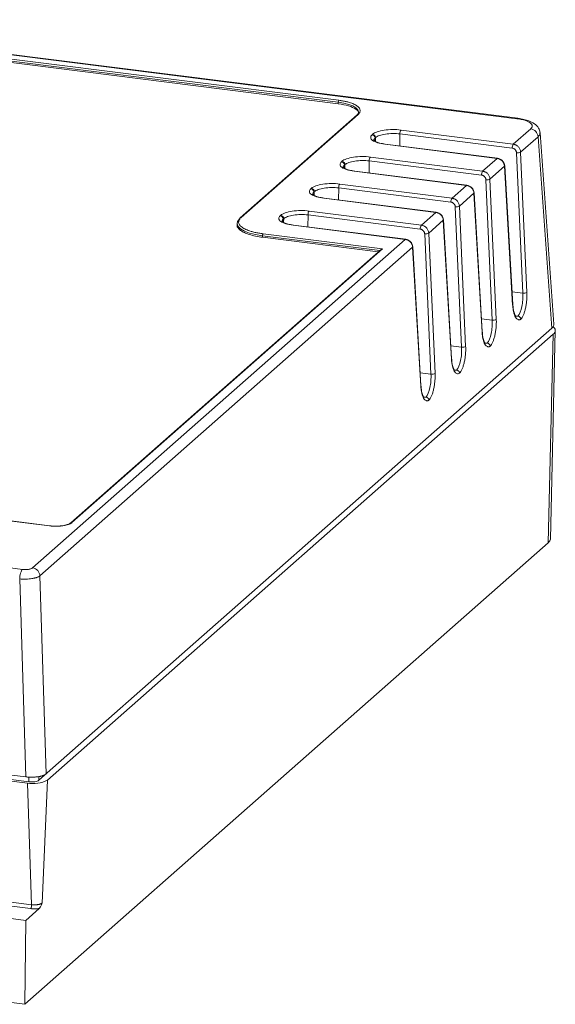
# Model space of a CAD drawing. Header units: millimetres. Extents: x -142.3 to -42.9, y 21.1 to 85.7.
# Tile 4 of 4: x -76.9 to -42.9, y 23.2 to 85.7. Entities that reach past the tile are written whole.
import ezdxf

# ---------------------------------------------------------------- set-up
doc = ezdxf.new("R2010")
doc.units = ezdxf.units.MM

msp = doc.modelspace()

# ---------------------------------------------------------------- linework, layer by layer
at = {"color": 7, "linetype": 'Continuous', "lineweight": 15}
for p, q in [((-45.316, 79.445), (-95.023, 85.708)), ((-45.254, 79.47), (-94.963, 85.733)), ((-91.273, 84.849), (-56.662, 80.489)), ((-56.662, 80.395), (-91.273, 84.755)), ((-91.237, 84.975), (-56.627, 80.614)), ((-56.662, 80.395), (-56.662, 80.489)), ((-55.471, 79.693), (-62.896, 73.145)), ((-55.405, 79.712), (-62.83, 73.164)), ((-45.549, 77.828), (-44.445, 78.802)), ((-54.513, 78.425), (-54.48, 78.454)), ((-54.293, 78.242), (-54.325, 78.213)), ((-45.62, 77.58), (-52.746, 78.478)), ((-45.549, 77.828), (-52.675, 78.725)), ((-43.978, 78.296), (-45.084, 77.32)), ((-43.098, 66.147), (-43.978, 78.296)), ((-42.969, 66.399), (-43.85, 78.555)), ((-53.698, 77.823), (-46.572, 76.926)), ((-46.547, 76.935), (-53.673, 77.833)), ((-47.494, 76.113), (-54.62, 77.01)), ((-47.494, 76.113), (-46.572, 76.926)), ((-44.941, 68.361), (-45.341, 77.275)), ((-44.684, 68.406), (-45.084, 77.32)), ((-56.457, 76.71), (-56.424, 76.739)), ((-56.237, 76.527), (-56.27, 76.498)), ((-47.564, 75.865), (-54.69, 76.763)), ((-46.103, 76.422), (-47.028, 75.606)), ((-46.103, 76.422), (-45.588, 67.609)), ((-45.575, 67.634), (-46.09, 76.447)), ((-55.643, 76.108), (-48.517, 75.211)), ((-48.492, 75.22), (-55.618, 76.118)), ((-49.509, 74.15), (-56.635, 75.048)), ((-49.438, 74.398), (-56.564, 75.296)), ((-49.438, 74.398), (-48.517, 75.211)), ((-46.886, 66.646), (-47.286, 75.56)), ((-46.628, 66.691), (-47.028, 75.606)), ((-58.402, 74.995), (-58.369, 75.024)), ((-58.182, 74.812), (-58.215, 74.783)), ((-48.048, 74.707), (-48.973, 73.891)), ((-48.048, 74.707), (-47.532, 65.894)), ((-47.519, 65.919), (-48.035, 74.732)), ((-57.587, 74.393), (-50.461, 73.496)), ((-50.436, 73.506), (-57.562, 74.403)), ((-48.83, 64.931), (-49.23, 73.845)), ((-48.573, 64.976), (-48.973, 73.891)), ((-60.346, 73.28), (-60.313, 73.309)), ((-51.454, 72.435), (-58.58, 73.333)), ((-51.383, 72.683), (-58.509, 73.581)), ((-51.383, 72.683), (-50.461, 73.496)), ((-63.085, 72.787), (-63.085, 72.69)), ((-60.126, 73.097), (-60.159, 73.068)), ((-59.532, 72.679), (-52.406, 71.781)), ((-52.381, 71.791), (-59.507, 72.688)), ((-49.992, 72.992), (-50.918, 72.176)), ((-49.992, 72.992), (-49.477, 64.179)), ((-49.464, 64.204), (-49.979, 73.017)), ((-61.469, 71.913), (-61.469, 72.007)), ((-61.433, 72.133), (-53.856, 71.178)), ((-50.775, 63.216), (-51.175, 72.13)), ((-50.517, 63.261), (-50.918, 72.176)), ((-76.066, 50.914), (-52.406, 71.781)), ((-54.118, 70.987), (-61.469, 71.913)), ((-51.408, 62.489), (-51.924, 71.302)), ((-51.937, 71.277), (-75.599, 50.409)), ((-53.947, 71.137), (-73.634, 53.776)), ((-53.856, 71.178), (-73.567, 53.795)), ((-51.937, 71.277), (-51.421, 62.464)), ((-45.413, 66.93), (-45.255, 66.91)), ((-45.255, 66.91), (-45.385, 66.895)), ((-75.669, 37.422), (-43.098, 66.147)), ((-43.01, 65.753), (-75.113, 37.441)), ((-43.01, 65.753), (-43.325, 52.506)), ((-43.196, 52.737), (-42.881, 65.983)), ((-47.358, 65.215), (-47.2, 65.195)), ((-47.2, 65.195), (-47.33, 65.181)), ((-49.302, 63.5), (-49.144, 63.48)), ((-49.144, 63.48), (-49.274, 63.466)), ((-51.247, 61.785), (-51.089, 61.765)), ((-51.089, 61.765), (-51.219, 61.751)), ((-74.985, 53.582), (-132.045, 60.771)), ((-74.972, 53.587), (-132.034, 60.776)), ((-76.562, 23.195), (-43.325, 52.506)), ((-79.253, 51.138), (-76.71, 50.817)), ((-76.886, 50.215), (-76.489, 37.64)), ((-75.599, 50.409), (-75.202, 37.834)), ((-79.671, 38.041), (-76.489, 37.64)), ((-79.582, 37.648), (-76.401, 37.247)), ((-79.494, 37.726), (-76.314, 37.325)), ((-76.401, 37.247), (-76.127, 29.522)), ((-75.113, 37.441), (-75.467, 29.628)), ((-76.198, 29.274), (-79.703, 29.716)), ((-79.632, 29.964), (-76.127, 29.522)), ((-80.811, 29.069), (-76.504, 28.526)), ((-75.647, 29.281), (-76.504, 28.526)), ((-76.504, 28.526), (-76.562, 23.195)), ((-78.08, 23.386), (-76.562, 23.195))]:
    msp.add_line(p, q, dxfattribs=at)
at = {"color": 8, "linetype": 'Continuous', "lineweight": 15}
for p, q in [((-54.325, 78.213), (-54.324, 78.009)), ((-54.294, 77.994), (-54.293, 78.242)), ((-52.746, 78.478), (-52.751, 77.717)), ((-56.27, 76.498), (-56.269, 76.294)), ((-56.239, 76.279), (-56.237, 76.527)), ((-54.69, 76.763), (-54.695, 76.002)), ((-56.635, 75.048), (-56.64, 74.287)), ((-58.215, 74.783), (-58.213, 74.579)), ((-58.183, 74.564), (-58.182, 74.812)), ((-58.58, 73.333), (-58.584, 72.572)), ((-60.159, 73.068), (-60.158, 72.864)), ((-60.128, 72.85), (-60.126, 73.097)), ((-61.469, 72.007), (-54.024, 71.07)), ((-45.622, 68.446), (-44.941, 68.361)), ((-47.567, 66.732), (-46.886, 66.646)), ((-49.511, 65.017), (-48.83, 64.931)), ((-51.456, 63.302), (-50.775, 63.216)), ((-76.314, 37.631), (-76.314, 37.325)), ((-75.669, 37.422), (-75.669, 37.663))]:
    msp.add_line(p, q, dxfattribs=at)
at = {"color": 8, "linetype": 'Continuous', "lineweight": 15, "flags": 128}
for points in [[(-56.662, 80.489), (-56.311, 80.431), (-56, 80.351), (-55.742, 80.253), (-55.547, 80.139), (-55.421, 80.016), (-55.37, 79.886), (-55.37, 79.872)], [(-45.316, 79.445), (-45.283, 79.466), (-45.254, 79.47)], [(-53.673, 77.833), (-53.684, 77.832), (-53.698, 77.823)], [(-46.547, 76.935), (-46.558, 76.934), (-46.572, 76.926)], [(-46.09, 76.447), (-46.093, 76.435), (-46.103, 76.422)], [(-55.618, 76.118), (-55.629, 76.117), (-55.643, 76.108)], [(-48.491, 75.22), (-48.503, 75.219), (-48.517, 75.211)], [(-48.035, 74.732), (-48.038, 74.72), (-48.048, 74.707)], [(-57.562, 74.403), (-57.573, 74.402), (-57.587, 74.393)], [(-50.436, 73.506), (-50.447, 73.504), (-50.461, 73.496)], [(-63.084, 72.775), (-63.083, 72.761), (-63.02, 72.599), (-62.863, 72.444), (-62.619, 72.303), (-62.296, 72.18), (-61.908, 72.08), (-61.469, 72.007)], [(-59.507, 72.688), (-59.518, 72.687), (-59.532, 72.679)], [(-49.979, 73.017), (-49.982, 73.005), (-49.992, 72.992)], [(-52.406, 71.781), (-52.392, 71.789), (-52.38, 71.791)], [(-51.924, 71.302), (-51.927, 71.29), (-51.937, 71.277)], [(-45.588, 67.609), (-45.578, 67.622), (-45.575, 67.634)], [(-47.532, 65.894), (-47.522, 65.907), (-47.519, 65.919)], [(-49.477, 64.179), (-49.467, 64.192), (-49.464, 64.204)], [(-51.421, 62.464), (-51.411, 62.477), (-51.408, 62.489)]]:
    msp.add_lwpolyline(points, dxfattribs=at)
at = {"color": 7, "linetype": 'Continuous', "lineweight": 15, "flags": 128}
for points in [[(-55.37, 79.872), (-55.397, 79.756), (-55.499, 79.63)], [(-62.923, 73.082), (-63.051, 72.924), (-63.084, 72.775)], [(-74.985, 53.582), (-74.978, 53.586), (-74.972, 53.587)], [(-43.325, 52.506), (-43.223, 52.632), (-43.196, 52.737)]]:
    msp.add_lwpolyline(points, dxfattribs=at)
at = {"color": 7, "linetype": 'Continuous', "lineweight": 15}
for centre, radius, start, end in [((-56.466, 80.501), 0.197, 144.93094, 183.59311), ((-44.524, 78.26), 0.547, 3.76241, 81.70272), ((-54.544, 78.209), 0.218, 1.05871, 81.76054), ((-54.511, 78.238), 0.218, 1.05871, 81.76054), ((-52.355, 78.5), 0.391, 144.84249, 183.28783), ((-45.229, 77.602), 0.391, 144.84249, 183.28783), ((-54.3, 76.785), 0.391, 144.84249, 183.28783), ((-45.285, 77.711), 0.439, 262.68535, 297.30705), ((-56.488, 76.494), 0.218, 1.05871, 81.76054), ((-56.456, 76.523), 0.218, 1.05871, 81.76054), ((-47.174, 75.887), 0.391, 144.84249, 183.28783), ((-56.245, 75.07), 0.391, 144.84249, 183.28783), ((-47.23, 75.996), 0.439, 262.68535, 297.30705), ((-58.433, 74.779), 0.218, 1.05871, 81.76054), ((-58.4, 74.808), 0.218, 1.05871, 81.76054), ((-49.119, 74.173), 0.391, 144.84249, 183.28783), ((-49.175, 74.281), 0.439, 262.68535, 297.30705), ((-60.378, 73.064), 0.218, 1.05871, 81.76054), ((-60.345, 73.093), 0.218, 1.05871, 81.76054), ((-58.189, 73.355), 0.391, 144.84249, 183.28783), ((-62.84, 73.083), 0.0834, 132.15804, 180.97766), ((-51.063, 72.458), 0.391, 144.84249, 183.28783), ((-61.272, 72.02), 0.197, 144.93094, 183.59311), ((-51.119, 72.566), 0.439, 262.68535, 297.30705), ((-44.885, 68.796), 0.439, 262.68535, 297.30705), ((-46.83, 67.082), 0.439, 262.68535, 297.30705), ((-43.176, 65.99), 0.289, 304.93975, 58.30601), ((-48.774, 65.367), 0.439, 262.68535, 297.30705), ((-50.719, 63.652), 0.439, 262.68535, 297.30705), ((-76.034, 39.178), 1.966, 259.22031, 297.94142), ((-76.518, 29.5), 0.391, 324.84249, 3.28783)]:
    msp.add_arc(centre, radius, start, end, dxfattribs=at)
at = {"color": 8, "linetype": 'Continuous', "lineweight": 15}
for centre in [(-55.417, 79.629), (-62.842, 73.082)]:
    msp.add_arc(centre, 0.0834, 81.84159, 130.66121, dxfattribs=at)
at = {"color": 7, "linetype": 'Continuous', "lineweight": 15}
for points, knots in [([(-55.381, 79.772), (-55.377, 79.778), (-55.327, 79.871), (-55.521, 80.052), (-55.955, 80.274), (-56.426, 80.354), (-56.662, 80.395)], [0, 0, 0, 0, 0.025655, 0.350436, 0.675218, 1, 1, 1, 1]), ([(-56.627, 80.614), (-56.586, 80.609), (-56.504, 80.598), (-56.386, 80.578), (-56.271, 80.557), (-56.161, 80.533), (-56.056, 80.506), (-55.88, 80.456), (-55.658, 80.374), (-55.443, 80.249), (-55.305, 80.113), (-55.262, 79.989), (-55.277, 79.882), (-55.32, 79.795), (-55.377, 79.74), (-55.405, 79.712)], [0, 0, 0, 0, 0.040277, 0.080244, 0.12006, 0.159885, 0.199878, 0.240199, 0.370047, 0.500058, 0.629905, 0.759916, 0.840123, 0.919723, 1, 1, 1, 1]), ([(-44.445, 78.802), (-44.432, 78.814), (-44.406, 78.839), (-44.378, 78.877), (-44.358, 78.915), (-44.348, 78.954), (-44.347, 79.013), (-44.376, 79.092), (-44.472, 79.185), (-44.619, 79.27), (-44.792, 79.336), (-44.969, 79.385), (-45.135, 79.42), (-45.256, 79.437), (-45.316, 79.445)], [0, 0, 0, 0, 0.050313, 0.100173, 0.149892, 0.199781, 0.25015, 0.374982, 0.500072, 0.624908, 0.749985, 0.833494, 0.916349, 1, 1, 1, 1]), ([(-43.849, 78.541), (-43.863, 78.621), (-43.897, 78.818), (-44.117, 79.078), (-44.472, 79.281), (-44.88, 79.411), (-45.127, 79.45), (-45.254, 79.47)], [0, 0, 0, 0, 0.153407, 0.377538, 0.663475, 0.826435, 1, 1, 1, 1]), ([(-54.513, 78.425), (-54.577, 78.368), (-54.608, 78.306), (-54.597, 78.184), (-54.554, 78.124), (-54.404, 78.012), (-54.295, 77.962), (-54.028, 77.878), (-53.869, 77.845), (-53.698, 77.823)], [0, 0, 0, 0, 0.25, 0.25, 0.5, 0.5, 0.75, 0.75, 1, 1, 1, 1]), ([(-52.675, 78.725), (-52.847, 78.747), (-53.031, 78.757), (-53.397, 78.753), (-53.579, 78.739), (-53.913, 78.689), (-54.065, 78.653), (-54.316, 78.564), (-54.415, 78.511), (-54.48, 78.454)], [0, 0, 0, 0, 0.25, 0.25, 0.5, 0.5, 0.75, 0.75, 1, 1, 1, 1]), ([(-54.293, 78.242), (-54.237, 78.291), (-54.152, 78.337), (-53.937, 78.414), (-53.807, 78.445), (-53.521, 78.489), (-53.365, 78.501), (-53.051, 78.505), (-52.893, 78.496), (-52.746, 78.478)], [0, 0, 0, 0, 0.25, 0.25, 0.5, 0.5, 0.75, 0.75, 1, 1, 1, 1]), ([(-53.673, 77.833), (-53.792, 77.852), (-54.026, 77.89), (-54.258, 77.971), (-54.382, 78.034), (-54.396, 78.057), (-54.403, 78.068)], [0, 0, 0, 0, 0.265689, 0.52062, 0.764596, 1, 1, 1, 1]), ([(-45.341, 77.275), (-45.343, 77.294), (-45.346, 77.33), (-45.364, 77.383), (-45.391, 77.433), (-45.426, 77.479), (-45.469, 77.519), (-45.518, 77.549), (-45.568, 77.571), (-45.603, 77.577), (-45.62, 77.58)], [0, 0, 0, 0, 0.126832, 0.249361, 0.37229, 0.50028, 0.62837, 0.759441, 0.878999, 1, 1, 1, 1]), ([(-45.549, 77.828), (-45.529, 77.824), (-45.486, 77.817), (-45.422, 77.795), (-45.356, 77.763), (-45.29, 77.718), (-45.228, 77.661), (-45.173, 77.591), (-45.127, 77.509), (-45.094, 77.417), (-45.087, 77.353), (-45.084, 77.32)], [0, 0, 0, 0, 0.086472, 0.179109, 0.277908, 0.382868, 0.493987, 0.611262, 0.734691, 0.864271, 1, 1, 1, 1]), ([(-54.62, 77.01), (-54.791, 77.032), (-54.975, 77.042), (-55.342, 77.038), (-55.524, 77.024), (-55.858, 76.974), (-56.01, 76.938), (-56.261, 76.849), (-56.36, 76.796), (-56.424, 76.739)], [0, 0, 0, 0, 0.25, 0.25, 0.5, 0.5, 0.75, 0.75, 1, 1, 1, 1]), ([(-46.103, 76.422), (-46.105, 76.444), (-46.11, 76.489), (-46.128, 76.554), (-46.152, 76.616), (-46.184, 76.673), (-46.22, 76.724), (-46.261, 76.769), (-46.304, 76.809), (-46.349, 76.842), (-46.395, 76.869), (-46.44, 76.891), (-46.486, 76.907), (-46.529, 76.919), (-46.558, 76.923), (-46.572, 76.926)], [0, 0, 0, 0, 0.094647, 0.186342, 0.275084, 0.360872, 0.443706, 0.523586, 0.600512, 0.674482, 0.745497, 0.813557, 0.878661, 0.940809, 1, 1, 1, 1]), ([(-46.09, 76.447), (-46.1, 76.505), (-46.12, 76.622), (-46.226, 76.778), (-46.374, 76.894), (-46.489, 76.922), (-46.547, 76.935)], [0, 0, 0, 0, 0.25021, 0.500053, 0.749875, 1, 1, 1, 1]), ([(-56.457, 76.71), (-56.522, 76.653), (-56.553, 76.591), (-56.541, 76.469), (-56.499, 76.409), (-56.348, 76.297), (-56.24, 76.247), (-55.972, 76.163), (-55.814, 76.13), (-55.643, 76.108)], [0, 0, 0, 0, 0.25, 0.25, 0.5, 0.5, 0.75, 0.75, 1, 1, 1, 1]), ([(-55.617, 76.118), (-55.737, 76.137), (-55.971, 76.175), (-56.203, 76.256), (-56.327, 76.319), (-56.341, 76.342), (-56.347, 76.353)], [0, 0, 0, 0, 0.265689, 0.52062, 0.764596, 1, 1, 1, 1]), ([(-56.237, 76.527), (-56.182, 76.576), (-56.097, 76.622), (-55.882, 76.699), (-55.752, 76.73), (-55.465, 76.774), (-55.309, 76.786), (-54.995, 76.79), (-54.837, 76.781), (-54.69, 76.763)], [0, 0, 0, 0, 0.25, 0.25, 0.5, 0.5, 0.75, 0.75, 1, 1, 1, 1]), ([(-47.286, 75.56), (-47.288, 75.579), (-47.291, 75.615), (-47.308, 75.668), (-47.335, 75.718), (-47.371, 75.764), (-47.414, 75.804), (-47.462, 75.834), (-47.513, 75.856), (-47.547, 75.862), (-47.564, 75.865)], [0, 0, 0, 0, 0.126832, 0.249361, 0.37229, 0.50028, 0.62837, 0.759441, 0.878999, 1, 1, 1, 1]), ([(-47.494, 76.113), (-47.473, 76.109), (-47.431, 76.102), (-47.366, 76.08), (-47.3, 76.048), (-47.235, 76.003), (-47.173, 75.946), (-47.117, 75.876), (-47.072, 75.794), (-47.039, 75.703), (-47.032, 75.638), (-47.028, 75.606)], [0, 0, 0, 0, 0.086472, 0.179109, 0.277908, 0.382868, 0.493987, 0.611262, 0.734691, 0.864271, 1, 1, 1, 1]), ([(-56.564, 75.296), (-56.736, 75.317), (-56.92, 75.327), (-57.286, 75.324), (-57.468, 75.309), (-57.802, 75.259), (-57.954, 75.223), (-58.205, 75.134), (-58.304, 75.081), (-58.369, 75.024)], [0, 0, 0, 0, 0.25, 0.25, 0.5, 0.5, 0.75, 0.75, 1, 1, 1, 1]), ([(-58.182, 74.812), (-58.126, 74.861), (-58.042, 74.907), (-57.826, 74.984), (-57.696, 75.016), (-57.41, 75.059), (-57.254, 75.072), (-56.94, 75.075), (-56.782, 75.066), (-56.635, 75.048)], [0, 0, 0, 0, 0.25, 0.25, 0.5, 0.5, 0.75, 0.75, 1, 1, 1, 1]), ([(-48.048, 74.707), (-48.05, 74.729), (-48.054, 74.774), (-48.072, 74.839), (-48.097, 74.901), (-48.128, 74.958), (-48.165, 75.009), (-48.205, 75.054), (-48.248, 75.094), (-48.293, 75.127), (-48.339, 75.154), (-48.385, 75.176), (-48.43, 75.192), (-48.474, 75.204), (-48.503, 75.208), (-48.517, 75.211)], [0, 0, 0, 0, 0.0946473, 0.186342, 0.2750836, 0.3608718, 0.4437061, 0.5235862, 0.6005117, 0.6744822, 0.7454974, 0.8135571, 0.8786609, 0.9408086, 1, 1, 1, 1]), ([(-48.035, 74.732), (-48.045, 74.79), (-48.065, 74.907), (-48.171, 75.063), (-48.319, 75.179), (-48.434, 75.207), (-48.491, 75.22)], [0, 0, 0, 0, 0.25021, 0.500053, 0.749875, 1, 1, 1, 1]), ([(-58.402, 74.995), (-58.466, 74.938), (-58.497, 74.876), (-58.486, 74.754), (-58.444, 74.694), (-58.293, 74.582), (-58.184, 74.532), (-57.917, 74.448), (-57.759, 74.415), (-57.587, 74.393)], [0, 0, 0, 0, 0.25, 0.25, 0.5, 0.5, 0.75, 0.75, 1, 1, 1, 1]), ([(-57.562, 74.403), (-57.681, 74.423), (-57.915, 74.46), (-58.148, 74.541), (-58.272, 74.604), (-58.285, 74.627), (-58.292, 74.638)], [0, 0, 0, 0, 0.265689, 0.52062, 0.764596, 1, 1, 1, 1]), ([(-49.23, 73.845), (-49.232, 73.864), (-49.236, 73.9), (-49.253, 73.953), (-49.28, 74.003), (-49.315, 74.049), (-49.358, 74.089), (-49.407, 74.119), (-49.458, 74.141), (-49.492, 74.147), (-49.509, 74.15)], [0, 0, 0, 0, 0.126832, 0.249361, 0.37229, 0.50028, 0.62837, 0.759441, 0.878999, 1, 1, 1, 1]), ([(-49.438, 74.398), (-49.418, 74.394), (-49.375, 74.387), (-49.311, 74.365), (-49.245, 74.333), (-49.179, 74.288), (-49.117, 74.231), (-49.062, 74.161), (-49.016, 74.079), (-48.983, 73.988), (-48.976, 73.923), (-48.973, 73.891)], [0, 0, 0, 0, 0.086472, 0.179109, 0.277908, 0.382868, 0.493987, 0.611262, 0.734691, 0.864271, 1, 1, 1, 1]), ([(-60.346, 73.28), (-60.411, 73.223), (-60.442, 73.162), (-60.43, 73.039), (-60.388, 72.979), (-60.237, 72.867), (-60.129, 72.817), (-59.862, 72.733), (-59.703, 72.7), (-59.532, 72.679)], [0, 0, 0, 0, 0.25, 0.25, 0.5, 0.5, 0.75, 0.75, 1, 1, 1, 1]), ([(-58.509, 73.581), (-58.68, 73.602), (-58.864, 73.612), (-59.231, 73.609), (-59.413, 73.595), (-59.747, 73.544), (-59.899, 73.508), (-60.15, 73.419), (-60.249, 73.366), (-60.313, 73.309)], [0, 0, 0, 0, 0.25, 0.25, 0.5, 0.5, 0.75, 0.75, 1, 1, 1, 1]), ([(-60.126, 73.097), (-60.071, 73.146), (-59.986, 73.192), (-59.771, 73.269), (-59.641, 73.301), (-59.354, 73.344), (-59.198, 73.357), (-58.884, 73.36), (-58.726, 73.352), (-58.58, 73.333)], [0, 0, 0, 0, 0.25, 0.25, 0.5, 0.5, 0.75, 0.75, 1, 1, 1, 1]), ([(-49.992, 72.992), (-49.994, 73.014), (-49.999, 73.059), (-50.017, 73.125), (-50.042, 73.186), (-50.073, 73.243), (-50.109, 73.294), (-50.15, 73.339), (-50.193, 73.379), (-50.238, 73.412), (-50.284, 73.439), (-50.33, 73.461), (-50.375, 73.477), (-50.418, 73.489), (-50.447, 73.494), (-50.461, 73.496)], [0, 0, 0, 0, 0.0946473, 0.186342, 0.2750836, 0.3608718, 0.4437061, 0.5235862, 0.6005117, 0.6744822, 0.7454974, 0.8135571, 0.8786609, 0.9408086, 1, 1, 1, 1]), ([(-49.979, 73.017), (-49.989, 73.075), (-50.009, 73.192), (-50.115, 73.348), (-50.263, 73.464), (-50.378, 73.492), (-50.436, 73.506)], [0, 0, 0, 0, 0.25021, 0.500053, 0.749875, 1, 1, 1, 1]), ([(-63.078, 72.693), (-63.08, 72.684), (-63.095, 72.621), (-63.03, 72.503), (-62.879, 72.348), (-62.632, 72.205), (-62.307, 72.082), (-61.918, 71.98), (-61.618, 71.935), (-61.469, 71.913)], [0, 0, 0, 0, 0.02586, 0.188217, 0.350573, 0.51293, 0.675287, 0.837643, 1, 1, 1, 1]), ([(-62.83, 73.164), (-62.847, 73.148), (-62.881, 73.117), (-62.92, 73.068), (-62.951, 73.019), (-62.972, 72.969), (-62.984, 72.919), (-62.988, 72.831), (-62.944, 72.706), (-62.787, 72.55), (-62.541, 72.408), (-62.253, 72.301), (-61.969, 72.225), (-61.712, 72.172), (-61.526, 72.146), (-61.433, 72.133)], [0, 0, 0, 0, 0.04028, 0.080249, 0.120065, 0.159889, 0.199881, 0.2402, 0.370058, 0.500058, 0.629916, 0.759916, 0.840127, 0.919727, 1, 1, 1, 1]), ([(-59.506, 72.688), (-59.626, 72.708), (-59.86, 72.745), (-60.092, 72.826), (-60.216, 72.889), (-60.23, 72.912), (-60.237, 72.923)], [0, 0, 0, 0, 0.265689, 0.52062, 0.764596, 1, 1, 1, 1]), ([(-51.383, 72.683), (-51.362, 72.679), (-51.32, 72.672), (-51.255, 72.65), (-51.189, 72.618), (-51.124, 72.573), (-51.062, 72.516), (-51.006, 72.446), (-50.961, 72.364), (-50.928, 72.273), (-50.921, 72.209), (-50.918, 72.176)], [0, 0, 0, 0, 0.086472, 0.179109, 0.277908, 0.382868, 0.493987, 0.611262, 0.734691, 0.864271, 1, 1, 1, 1]), ([(-51.175, 72.13), (-51.177, 72.149), (-51.18, 72.185), (-51.198, 72.238), (-51.224, 72.288), (-51.26, 72.334), (-51.303, 72.374), (-51.351, 72.404), (-51.402, 72.426), (-51.436, 72.432), (-51.454, 72.435)], [0, 0, 0, 0, 0.126832, 0.249361, 0.37229, 0.50028, 0.62837, 0.759441, 0.878999, 1, 1, 1, 1]), ([(-51.937, 71.277), (-51.939, 71.299), (-51.943, 71.344), (-51.961, 71.41), (-51.986, 71.471), (-52.017, 71.528), (-52.054, 71.579), (-52.094, 71.624), (-52.138, 71.664), (-52.183, 71.697), (-52.228, 71.724), (-52.274, 71.746), (-52.319, 71.762), (-52.363, 71.774), (-52.392, 71.779), (-52.406, 71.781)], [0, 0, 0, 0, 0.094647, 0.186342, 0.275084, 0.360872, 0.443706, 0.523586, 0.600512, 0.674482, 0.745497, 0.813557, 0.878661, 0.940809, 1, 1, 1, 1]), ([(-51.924, 71.302), (-51.934, 71.36), (-51.954, 71.477), (-52.06, 71.633), (-52.208, 71.749), (-52.323, 71.777), (-52.38, 71.791)], [0, 0, 0, 0, 0.25021, 0.500053, 0.749875, 1, 1, 1, 1]), ([(-53.856, 71.178), (-53.876, 71.174), (-53.908, 71.167), (-53.936, 71.146), (-53.947, 71.137)], [0, 0, 0, 0, 0.5955793, 1, 1, 1, 1]), ([(-44.941, 68.361), (-44.926, 68.083), (-44.951, 67.775), (-45.065, 67.246), (-45.155, 67.028), (-45.255, 66.91)], [0, 0, 0, 0, 0.5, 0.5, 1, 1, 1, 1]), ([(-44.684, 68.406), (-44.682, 68.366), (-44.679, 68.287), (-44.68, 68.165), (-44.685, 68.041), (-44.696, 67.87), (-44.721, 67.653), (-44.769, 67.402), (-44.83, 67.172), (-44.903, 66.976), (-44.983, 66.816), (-45.04, 66.743), (-45.068, 66.707)], [0, 0, 0, 0, 0.060608, 0.120769, 0.180957, 0.24165, 0.370876, 0.500326, 0.629489, 0.758874, 0.879382, 1, 1, 1, 1]), ([(-45.068, 66.707), (-45.083, 66.698), (-45.113, 66.682), (-45.157, 66.67), (-45.2, 66.669), (-45.259, 66.682), (-45.332, 66.729), (-45.411, 66.836), (-45.479, 66.985), (-45.531, 67.17), (-45.57, 67.379), (-45.582, 67.532), (-45.588, 67.609)], [0, 0, 0, 0, 0.060527, 0.12061, 0.180729, 0.241359, 0.37049, 0.499906, 0.629102, 0.758582, 0.879224, 1, 1, 1, 1]), ([(-45.381, 66.886), (-45.385, 66.89), (-45.395, 66.899), (-45.452, 66.979), (-45.51, 67.152), (-45.555, 67.387), (-45.568, 67.549), (-45.575, 67.634)], [0, 0, 0, 0, 0.134616, 0.3431, 0.628601, 0.803218, 1, 1, 1, 1]), ([(-46.886, 66.646), (-46.871, 66.368), (-46.895, 66.06), (-47.01, 65.531), (-47.099, 65.313), (-47.2, 65.195)], [0, 0, 0, 0, 0.5, 0.5, 1, 1, 1, 1]), ([(-46.628, 66.691), (-46.627, 66.651), (-46.624, 66.572), (-46.625, 66.45), (-46.629, 66.326), (-46.641, 66.156), (-46.666, 65.938), (-46.713, 65.687), (-46.775, 65.457), (-46.848, 65.261), (-46.928, 65.101), (-46.985, 65.028), (-47.013, 64.992)], [0, 0, 0, 0, 0.060608, 0.120769, 0.180957, 0.24165, 0.370876, 0.500326, 0.629489, 0.758874, 0.879382, 1, 1, 1, 1]), ([(-45.068, 66.707), (-45.07, 66.718), (-45.072, 66.742), (-45.083, 66.777), (-45.101, 66.811), (-45.133, 66.851), (-45.184, 66.893), (-45.231, 66.904), (-45.255, 66.91)], [0, 0, 0, 0, 0.117418, 0.241366, 0.370093, 0.501362, 0.746787, 1, 1, 1, 1]), ([(-43.098, 66.147), (-43.056, 66.191), (-42.977, 66.273), (-42.974, 66.359), (-42.972, 66.399)], [0, 0, 0, 0, 0.529957, 1, 1, 1, 1]), ([(-47.013, 64.992), (-47.028, 64.984), (-47.057, 64.967), (-47.101, 64.955), (-47.145, 64.954), (-47.204, 64.968), (-47.276, 65.014), (-47.355, 65.121), (-47.424, 65.27), (-47.476, 65.455), (-47.514, 65.664), (-47.526, 65.817), (-47.532, 65.894)], [0, 0, 0, 0, 0.060527, 0.12061, 0.180729, 0.241359, 0.37049, 0.499906, 0.629102, 0.758582, 0.879224, 1, 1, 1, 1]), ([(-47.325, 65.171), (-47.329, 65.175), (-47.339, 65.184), (-47.397, 65.264), (-47.454, 65.437), (-47.499, 65.672), (-47.512, 65.834), (-47.519, 65.919)], [0, 0, 0, 0, 0.134616, 0.3431, 0.628601, 0.803218, 1, 1, 1, 1]), ([(-47.013, 64.992), (-47.014, 65.003), (-47.017, 65.027), (-47.028, 65.062), (-47.046, 65.096), (-47.077, 65.136), (-47.128, 65.178), (-47.176, 65.189), (-47.2, 65.195)], [0, 0, 0, 0, 0.117418, 0.241366, 0.370093, 0.501362, 0.746787, 1, 1, 1, 1]), ([(-48.83, 64.931), (-48.815, 64.653), (-48.84, 64.345), (-48.954, 63.816), (-49.044, 63.598), (-49.144, 63.48)], [0, 0, 0, 0, 0.5, 0.5, 1, 1, 1, 1]), ([(-48.573, 64.976), (-48.571, 64.936), (-48.569, 64.857), (-48.569, 64.735), (-48.574, 64.612), (-48.585, 64.441), (-48.61, 64.223), (-48.658, 63.972), (-48.719, 63.742), (-48.792, 63.547), (-48.872, 63.386), (-48.929, 63.313), (-48.958, 63.277)], [0, 0, 0, 0, 0.060608, 0.120769, 0.180957, 0.24165, 0.370876, 0.500326, 0.629489, 0.758874, 0.879382, 1, 1, 1, 1]), ([(-49.477, 64.179), (-49.467, 64.017), (-49.447, 63.866), (-49.386, 63.605), (-49.346, 63.495), (-49.251, 63.331), (-49.196, 63.276), (-49.08, 63.23), (-49.019, 63.238), (-48.958, 63.277)], [0, 0, 0, 0, 0.25, 0.25, 0.5, 0.5, 0.75, 0.75, 1, 1, 1, 1]), ([(-49.27, 63.456), (-49.274, 63.46), (-49.284, 63.469), (-49.341, 63.549), (-49.399, 63.722), (-49.444, 63.957), (-49.457, 64.119), (-49.464, 64.204)], [0, 0, 0, 0, 0.1346159, 0.3431002, 0.6286011, 0.8032181, 1, 1, 1, 1]), ([(-50.775, 63.216), (-50.76, 62.938), (-50.784, 62.63), (-50.899, 62.101), (-50.989, 61.883), (-51.089, 61.765)], [0, 0, 0, 0, 0.5, 0.5, 1, 1, 1, 1]), ([(-50.517, 63.261), (-50.516, 63.221), (-50.513, 63.142), (-50.514, 63.02), (-50.518, 62.897), (-50.53, 62.726), (-50.555, 62.509), (-50.602, 62.258), (-50.664, 62.027), (-50.737, 61.832), (-50.817, 61.671), (-50.874, 61.598), (-50.902, 61.562)], [0, 0, 0, 0, 0.060608, 0.120769, 0.180957, 0.24165, 0.370876, 0.500326, 0.629489, 0.758874, 0.879382, 1, 1, 1, 1]), ([(-48.958, 63.277), (-48.959, 63.288), (-48.961, 63.312), (-48.973, 63.347), (-48.99, 63.381), (-49.022, 63.422), (-49.073, 63.463), (-49.12, 63.474), (-49.144, 63.48)], [0, 0, 0, 0, 0.117418, 0.241366, 0.370093, 0.501362, 0.746787, 1, 1, 1, 1]), ([(-50.902, 61.562), (-50.917, 61.554), (-50.946, 61.537), (-50.99, 61.525), (-51.034, 61.524), (-51.093, 61.538), (-51.165, 61.585), (-51.245, 61.691), (-51.313, 61.84), (-51.365, 62.025), (-51.403, 62.234), (-51.415, 62.387), (-51.421, 62.464)], [0, 0, 0, 0, 0.060527, 0.12061, 0.180729, 0.241359, 0.37049, 0.499906, 0.629102, 0.758582, 0.879224, 1, 1, 1, 1]), ([(-51.214, 61.741), (-51.218, 61.745), (-51.228, 61.754), (-51.286, 61.834), (-51.343, 62.008), (-51.388, 62.242), (-51.402, 62.404), (-51.408, 62.489)], [0, 0, 0, 0, 0.134616, 0.3431, 0.628601, 0.803218, 1, 1, 1, 1]), ([(-50.902, 61.562), (-50.903, 61.573), (-50.906, 61.597), (-50.917, 61.632), (-50.935, 61.666), (-50.966, 61.707), (-51.018, 61.748), (-51.065, 61.759), (-51.089, 61.765)], [0, 0, 0, 0, 0.117418, 0.241366, 0.370093, 0.501362, 0.746787, 1, 1, 1, 1]), ([(-73.567, 53.795), (-73.58, 53.785), (-73.606, 53.763), (-73.657, 53.733), (-73.715, 53.704), (-73.807, 53.667), (-73.945, 53.626), (-74.14, 53.588), (-74.354, 53.564), (-74.573, 53.556), (-74.787, 53.561), (-74.919, 53.575), (-74.985, 53.582)], [0, 0, 0, 0, 0.060262, 0.120025, 0.179827, 0.240208, 0.370013, 0.500131, 0.629936, 0.760053, 0.879947, 1, 1, 1, 1]), ([(-74.596, 53.564), (-74.694, 53.566), (-74.823, 53.569), (-74.943, 53.584), (-74.972, 53.587)], [0, 0, 0, 0, 0.7577982, 1, 1, 1, 1]), ([(-73.636, 53.776), (-73.66, 53.757), (-73.711, 53.718), (-73.852, 53.662), (-74.009, 53.62), (-74.166, 53.593), (-74.356, 53.57), (-74.503, 53.566), (-74.596, 53.564)], [0, 0, 0, 0, 0.177639, 0.364339, 0.526294, 0.65534, 0.783277, 1, 1, 1, 1]), ([(-76.71, 50.817), (-76.73, 50.799), (-76.752, 50.771), (-76.794, 50.69), (-76.814, 50.639), (-76.849, 50.522), (-76.862, 50.458), (-76.881, 50.331), (-76.885, 50.27), (-76.886, 50.215)], [0, 0, 0, 0, 0.25, 0.25, 0.5, 0.5, 0.75, 0.75, 1, 1, 1, 1]), ([(-76.71, 50.817), (-76.689, 50.815), (-76.648, 50.81), (-76.584, 50.807), (-76.507, 50.806), (-76.42, 50.81), (-76.327, 50.82), (-76.242, 50.837), (-76.168, 50.858), (-76.106, 50.884), (-76.079, 50.904), (-76.066, 50.914)], [0, 0, 0, 0, 0.082315, 0.165239, 0.250193, 0.374484, 0.500102, 0.622806, 0.750013, 0.875081, 1, 1, 1, 1]), ([(-76.066, 50.914), (-75.948, 50.899), (-75.83, 50.837), (-75.658, 50.651), (-75.605, 50.528), (-75.599, 50.409)], [0, 0, 0, 0, 0.5, 0.5, 1, 1, 1, 1]), ([(-75.599, 50.409), (-75.611, 50.4), (-75.635, 50.382), (-75.681, 50.356), (-75.732, 50.333), (-75.789, 50.311), (-75.85, 50.291), (-75.914, 50.274), (-75.982, 50.258), (-76.051, 50.244), (-76.153, 50.227), (-76.295, 50.21), (-76.484, 50.2), (-76.687, 50.199), (-76.819, 50.21), (-76.886, 50.215)], [0, 0, 0, 0, 0.060778, 0.120273, 0.178487, 0.235419, 0.29107, 0.34544, 0.398531, 0.450341, 0.500872, 0.615629, 0.737068, 0.865191, 1, 1, 1, 1]), ([(-76.489, 37.64), (-76.458, 37.637), (-76.396, 37.63), (-76.3, 37.623), (-76.203, 37.619), (-76.105, 37.619), (-76.007, 37.622), (-75.91, 37.628), (-75.816, 37.637), (-75.724, 37.649), (-75.637, 37.664), (-75.555, 37.681), (-75.478, 37.701), (-75.407, 37.724), (-75.343, 37.749), (-75.288, 37.775), (-75.239, 37.804), (-75.214, 37.824), (-75.202, 37.834)], [0, 0, 0, 0, 0.0625468, 0.1250749, 0.1875869, 0.2500856, 0.3125735, 0.3750535, 0.4375281, 0.5, 0.5624719, 0.6249465, 0.6874265, 0.7499144, 0.8124131, 0.8749251, 0.9374532, 1, 1, 1, 1]), ([(-76.314, 37.325), (-76.191, 37.31), (-76.05, 37.311), (-75.812, 37.347), (-75.715, 37.381), (-75.669, 37.422)], [0, 0, 0, 0, 0.5, 0.5, 1, 1, 1, 1]), ([(-75.467, 29.628), (-75.477, 29.62), (-75.496, 29.604), (-75.535, 29.583), (-75.58, 29.564), (-75.632, 29.547), (-75.689, 29.534), (-75.75, 29.523), (-75.813, 29.515), (-75.877, 29.511), (-75.942, 29.509), (-76.006, 29.51), (-76.068, 29.514), (-76.108, 29.52), (-76.127, 29.522)], [0, 0, 0, 0, 0.089775, 0.178295, 0.265583, 0.351666, 0.436568, 0.520315, 0.602932, 0.684446, 0.764883, 0.844269, 0.922633, 1, 1, 1, 1]), ([(-75.467, 29.628), (-75.482, 29.592), (-75.51, 29.522), (-75.554, 29.424), (-75.591, 29.353), (-75.623, 29.307), (-75.639, 29.29), (-75.647, 29.281)], [0, 0, 0, 0, 0.260906, 0.499796, 0.749848, 0.870136, 1, 1, 1, 1]), ([(-75.647, 29.281), (-75.669, 29.278), (-75.712, 29.272), (-75.78, 29.265), (-75.85, 29.261), (-75.943, 29.258), (-76.063, 29.26), (-76.153, 29.27), (-76.198, 29.274)], [0, 0, 0, 0, 0.124876, 0.249066, 0.373799, 0.500289, 0.748449, 1, 1, 1, 1])]:
    msp.add_open_spline(points, degree=3, knots=knots, dxfattribs=at)
at = {"color": 8, "linetype": 'Continuous', "lineweight": 15}
for points, knots in [([(-54.395, 78.064), (-54.397, 78.082), (-54.403, 78.133), (-54.356, 78.182), (-54.325, 78.213)], [0, 0, 0, 0, 0.3648049, 1, 1, 1, 1]), ([(-43.853, 78.555), (-43.854, 78.514), (-43.856, 78.427), (-43.935, 78.342), (-43.978, 78.296)], [0, 0, 0, 0, 0.463643, 1, 1, 1, 1]), ([(-56.34, 76.349), (-56.342, 76.367), (-56.348, 76.418), (-56.3, 76.467), (-56.27, 76.498)], [0, 0, 0, 0, 0.3648049, 1, 1, 1, 1]), ([(-58.284, 74.634), (-58.286, 74.652), (-58.293, 74.703), (-58.245, 74.752), (-58.215, 74.783)], [0, 0, 0, 0, 0.3648049, 1, 1, 1, 1]), ([(-60.229, 72.919), (-60.231, 72.937), (-60.237, 72.988), (-60.189, 73.037), (-60.159, 73.068)], [0, 0, 0, 0, 0.3648049, 1, 1, 1, 1])]:
    msp.add_open_spline(points, degree=3, knots=knots, dxfattribs=at)
at = {"color": 7, "linetype": 'Continuous', "lineweight": 15}
msp.add_open_spline([(-73.633, 53.776), (-73.616, 53.791), (-73.591, 53.798), (-73.567, 53.795)], degree=3, dxfattribs=at)

doc.saveas('drawing.dxf')
